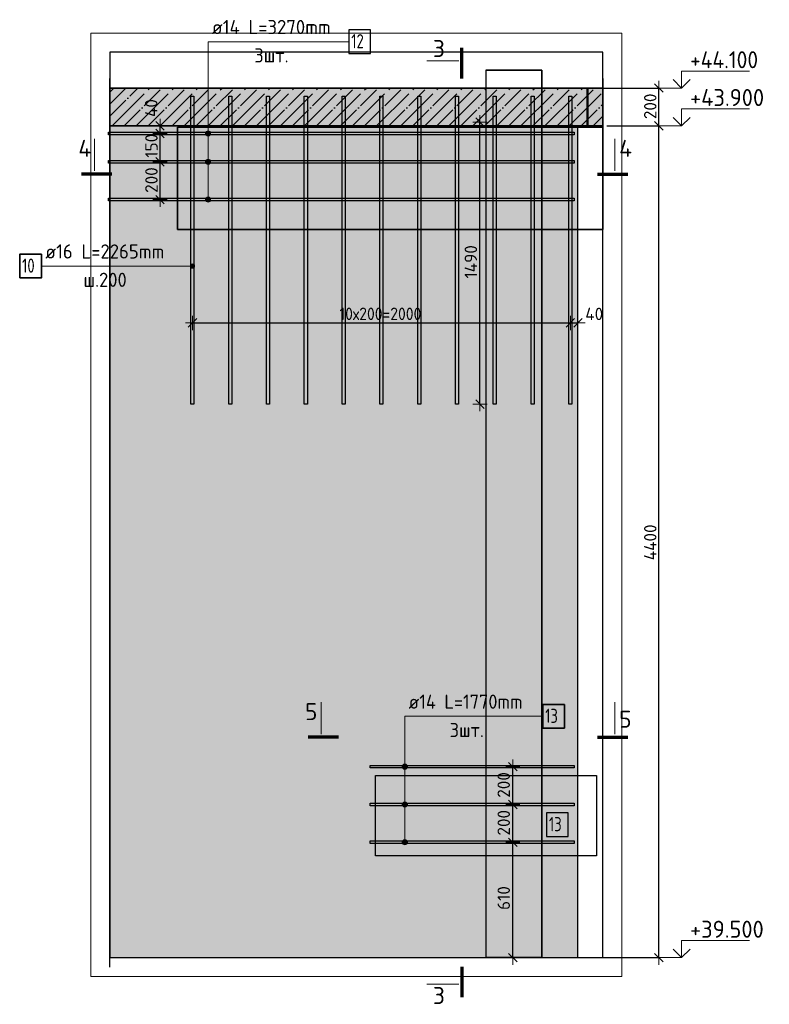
# Model space of a CAD drawing. Header units: millimetres. Extents: x 5077 to 50019, y 6526 to 90933.
# Tile 48 of 60: x 32578 to 36545, y 36386 to 41595. Entities that reach past the tile are written whole.
import ezdxf

# ---------------------------------------------------------------- set-up
doc = ezdxf.new("R2010")
doc.units = ezdxf.units.MM
doc.header["$PDMODE"] = 65
for name, pattern in [('______11', [150, 120, -15, 0, -15]), ('______5', [330, 240, -30, 30, -30]), ('________', [0])]:
    doc.linetypes.add(name, pattern=pattern)
for name, color, linetype, lineweight in [('Standard', 7, 'Continuous', 25), ('Арм.стержн.горизонт. 2', 202, 'Continuous', 35), ('Высотная отметки_ общее', 7, 'Continuous', 13), ('Размерная линия_ общее', 7, 'Continuous', 13)]:
    doc.layers.add(name, color=color, linetype=linetype, lineweight=lineweight)
doc.layers.add('Арм.стержн. вертикальными 2', color=7, linetype='Continuous', lineweight=35, true_color=0x006e00)
doc.styles.add('ISOCPEUR', font='ISOCPEUR')
doc.dimstyles.new('DIMSTYLE_14', dxfattribs={"dimtxt": 66, "dimasz": 75, "dimexe": 0, "dimexo": 0.001, "dimgap": 33, "dimtad": 2, "dimdec": 0, "dimrnd": 5, "dimzin": 12, "dimdsep": 46, "dimtxsty": 'ISOCPEUR', "dimblk1": 'ALL_ML_STRICH', "dimblk2": 'ALL_ML_STRICH', "dimsah": 1, "dimcen": 0, "dimse1": 1, "dimse2": 1, "dimclrd": 7, "dimclre": 256, "dimclrt": 7, "dimadec": 0, "dimazin": 0, "dimtfac": 1, "dimtdec": 0, "dimtix": 1, "dimtmove": 2, "dimatfit": 3, "dimfxl": 0, "dimtzin": 0, "dimlwd": 0, "dimlwe": -3, "dimarcsym": 0})
doc.dimstyles.new('DIMSTYLE_16', dxfattribs={"dimtxt": 66, "dimasz": 75, "dimexe": 0, "dimexo": 0.001, "dimgap": 33, "dimtad": 2, "dimdec": 0, "dimrnd": 5, "dimzin": 12, "dimdsep": 46, "dimtxsty": 'ISOCPEUR', "dimblk1": 'ALL_ML_STRICH', "dimblk2": 'ALL_ML_STRICH', "dimsah": 1, "dimcen": 0, "dimse1": 1, "dimse2": 1, "dimclrd": 7, "dimclre": 256, "dimclrt": 7, "dimadec": 0, "dimazin": 0, "dimtfac": 1, "dimtdec": 0, "dimtix": 1, "dimtmove": 2, "dimatfit": 3, "dimfxl": 0, "dimtvp": 1.2, "dimtzin": 0, "dimlwd": 0, "dimlwe": -3, "dimarcsym": 0})
doc.dimstyles.new('DIMSTYLE_17', dxfattribs={"dimtxt": 66, "dimasz": 75, "dimexe": 0, "dimexo": 0.001, "dimgap": 33, "dimtad": 2, "dimdec": 0, "dimrnd": 5, "dimzin": 12, "dimdsep": 46, "dimtxsty": 'ISOCPEUR', "dimblk1": 'ALL_ML_STRICH', "dimblk2": 'ALL_ML_STRICH', "dimsah": 1, "dimcen": 0, "dimse1": 1, "dimse2": 1, "dimclrd": 7, "dimclre": 256, "dimclrt": 7, "dimadec": 0, "dimazin": 0, "dimtfac": 1, "dimtdec": 0, "dimtix": 1, "dimtmove": 2, "dimatfit": 3, "dimfxl": 0, "dimtvp": 1.2, "dimtzin": 0, "dimlwd": 0, "dimlwe": -3, "dimarcsym": 0})
doc.dimstyles.new('DIMSTYLE_6', dxfattribs={"dimtxt": 66, "dimasz": 75, "dimexe": 0, "dimexo": 0, "dimgap": 33, "dimtad": 2, "dimdec": 0, "dimrnd": 5, "dimzin": 12, "dimdsep": 46, "dimtxsty": 'ISOCPEUR', "dimblk1": 'ALL_ML_STRICH', "dimblk2": 'ALL_ML_STRICH', "dimsah": 1, "dimcen": 0, "dimclrd": 7, "dimclre": 256, "dimclrt": 7, "dimadec": 0, "dimazin": 0, "dimtfac": 1, "dimtdec": 0, "dimtix": 1, "dimtmove": 2, "dimatfit": 3, "dimfxl": 0, "dimtzin": 0, "dimlwd": 0, "dimlwe": -3, "dimarcsym": 0})
doc.dimstyles.new('DIMSTYLE_9', dxfattribs={"dimtxt": 66, "dimasz": 75, "dimexe": 0, "dimexo": 0, "dimgap": 33, "dimtad": 2, "dimdec": 0, "dimrnd": 5, "dimzin": 12, "dimdsep": 46, "dimtxsty": 'ISOCPEUR', "dimblk1": 'ALL_ML_STRICH', "dimblk2": 'ALL_ML_STRICH', "dimsah": 1, "dimcen": 0, "dimclrd": 7, "dimclre": 256, "dimclrt": 7, "dimadec": 0, "dimazin": 0, "dimtfac": 1, "dimtdec": 0, "dimtix": 1, "dimtmove": 2, "dimatfit": 3, "dimfxl": 0, "dimtzin": 0, "dimlwd": 0, "dimlwe": -3, "dimarcsym": 0})

# ---------------------------------------------------------------- blocks, each defined once
blk = doc.blocks.new('ALL_ML_STRICH')
at = {"color": 0, "linetype": 'ByBlock', "lineweight": -2}
for p, q in [((-1, 0), (0.5, 0)), ((-0.3, -0.3), (0.3, 0.3)), ((0, -0.5), (0, 0.5))]:
    blk.add_line(p, q, dxfattribs=at)
blk = doc.blocks.new('*D16')
at = {"layer": 'DEFPOINTS', "color": 7, "linetype": 'Continuous', "lineweight": 13, "transparency": 33554687}
for p in [(35001, 41053.3), (35013.4, 39561.3), (35084, 39561.3)]:
    blk.add_point(p, dxfattribs=at)
at = {"layer": 'Размерная линия_ общее', "color": 253, "linetype": 'Continuous', "lineweight": -2, "true_color": 0xa0a0a0, "transparency": 33554687}
for p, q in [((35013.4, 41053.3), (35013.4, 41053.3)), ((35013.4, 39561.3), (35013.4, 39561.3))]:
    blk.add_line(p, q, dxfattribs=at)
at = {"layer": 'Размерная линия_ общее', "color": 7, "linetype": 'Continuous', "lineweight": -2, "transparency": 33554687}
blk.add_line((35013.4, 39561.3), (35013.4, 41053.3), dxfattribs=at)
at = {"layer": 'Размерная линия_ общее', "color": 7, "linetype": 'Continuous', "lineweight": 13, "transparency": 33554687, "xscale": 75, "yscale": 75, "zscale": 75}
for p, rotation in [((35013.4, 41053.3), 90), ((35013.4, 39561.3), 270)]:
    blk.add_blockref('ALL_ML_STRICH', p, dxfattribs=dict(at, rotation=rotation))
at = {"layer": 'Размерная линия_ общее', "color": 7, "linetype": 'Continuous', "lineweight": 13, "transparency": 33554687, "insert": (34965.4, 40313.9), "char_height": 66, "width": 264, "attachment_point": 5, "rotation": 90, "style": 'ISOCPEUR'}
blk.add_mtext('\\A1;{1490}', dxfattribs=at)
blk = doc.blocks.new('*D113')
at = {"layer": 'DEFPOINTS', "color": 7, "linetype": 'Continuous', "lineweight": 13, "transparency": 33554687}
for p in [(35222.5, 37243.3), (35125.2, 36633.3), (35187.4, 36633.3)]:
    blk.add_point(p, dxfattribs=at)
at = {"layer": 'Размерная линия_ общее', "color": 7, "linetype": 'Continuous', "lineweight": -2, "transparency": 33554687}
blk.add_line((35187.4, 36633.3), (35187.4, 37243.3), dxfattribs=at)
at = {"layer": 'Размерная линия_ общее', "color": 7, "linetype": 'Continuous', "lineweight": 13, "transparency": 33554687, "xscale": 75, "yscale": 75, "zscale": 75}
for p, rotation in [((35187.4, 37243.3), 90), ((35187.4, 36633.3), 270)]:
    blk.add_blockref('ALL_ML_STRICH', p, dxfattribs=dict(at, rotation=rotation))
at = {"layer": 'Размерная линия_ общее', "color": 7, "linetype": 'Continuous', "lineweight": 13, "transparency": 33554687, "insert": (35139.4, 36948.2), "char_height": 66, "width": 198, "attachment_point": 5, "rotation": 90, "style": 'ISOCPEUR'}
blk.add_mtext('\\A1;{610}', dxfattribs=at)
blk = doc.blocks.new('*D114')
at = {"layer": 'DEFPOINTS', "color": 7, "linetype": 'Continuous', "lineweight": 13, "transparency": 33554687}
for p in [(35199.6, 37443.3), (35187.4, 37243.3), (35222.5, 37243.3)]:
    blk.add_point(p, dxfattribs=at)
at = {"layer": 'Размерная линия_ общее', "color": 7, "linetype": 'Continuous', "lineweight": -2, "transparency": 33554687}
blk.add_line((35187.4, 37243.3), (35187.4, 37443.3), dxfattribs=at)
at = {"layer": 'Размерная линия_ общее', "color": 7, "linetype": 'Continuous', "lineweight": 13, "transparency": 33554687, "xscale": 75, "yscale": 75, "zscale": 75}
for p, rotation in [((35187.4, 37443.3), 90), ((35187.4, 37243.3), 270)]:
    blk.add_blockref('ALL_ML_STRICH', p, dxfattribs=dict(at, rotation=rotation))
at = {"layer": 'Размерная линия_ общее', "color": 7, "linetype": 'Continuous', "lineweight": 13, "transparency": 33554687, "insert": (35139.4, 37346.6), "char_height": 66, "width": 198, "attachment_point": 5, "rotation": 90, "style": 'ISOCPEUR'}
blk.add_mtext('\\A1;{200}', dxfattribs=at)
blk = doc.blocks.new('*D115')
at = {"layer": 'DEFPOINTS', "color": 7, "linetype": 'Continuous', "lineweight": 13, "transparency": 33554687}
for p in [(35242.2, 37643.3), (35187.4, 37443.3), (35199.6, 37443.3)]:
    blk.add_point(p, dxfattribs=at)
at = {"layer": 'Размерная линия_ общее', "color": 7, "linetype": 'Continuous', "lineweight": -2, "transparency": 33554687}
blk.add_line((35187.4, 37443.3), (35187.4, 37643.3), dxfattribs=at)
at = {"layer": 'Размерная линия_ общее', "color": 7, "linetype": 'Continuous', "lineweight": 13, "transparency": 33554687, "xscale": 75, "yscale": 75, "zscale": 75}
for p, rotation in [((35187.4, 37643.3), 90), ((35187.4, 37443.3), 270)]:
    blk.add_blockref('ALL_ML_STRICH', p, dxfattribs=dict(at, rotation=rotation))
at = {"layer": 'Размерная линия_ общее', "color": 7, "linetype": 'Continuous', "lineweight": 13, "transparency": 33554687, "insert": (35139.4, 37546.6), "char_height": 66, "width": 198, "attachment_point": 5, "rotation": 90, "style": 'ISOCPEUR'}
blk.add_mtext('\\A1;{200}', dxfattribs=at)
blk = doc.blocks.new('*D159')
at = {"layer": 'DEFPOINTS', "color": 7, "linetype": 'Continuous', "lineweight": 13, "transparency": 33554687}
for p in [(33492, 39990.9), (33492, 39962.9), (35492, 40000.3)]:
    blk.add_point(p, dxfattribs=at)
at = {"layer": 'Размерная линия_ общее', "color": 7, "linetype": 'Continuous', "lineweight": -2, "transparency": 33554687}
blk.add_line((33492, 39990.9), (35492, 39990.9), dxfattribs=at)
at = {"layer": 'Размерная линия_ общее', "color": 7, "linetype": 'Continuous', "lineweight": 13, "transparency": 33554687, "xscale": 75, "yscale": 75, "zscale": 75, "rotation": 180}
blk.add_blockref('ALL_ML_STRICH', (33492, 39990.9), dxfattribs=at)
at = {"layer": 'Размерная линия_ общее', "color": 7, "linetype": 'Continuous', "lineweight": 13, "transparency": 33554687, "xscale": 75, "yscale": 75, "zscale": 75}
blk.add_blockref('ALL_ML_STRICH', (35492, 39990.9), dxfattribs=at)
at = {"layer": 'Размерная линия_ общее', "color": 7, "linetype": 'Continuous', "lineweight": 13, "transparency": 33554687, "insert": (34270, 40071.9), "char_height": 66, "width": 3.3, "attachment_point": 1, "line_spacing_factor": 0.60241, "style": 'ISOCPEUR'}
blk.add_mtext('\\W0.91;10х200=2000', dxfattribs=at)
blk = doc.blocks.new('*D160')
at = {"layer": 'DEFPOINTS', "color": 7, "linetype": 'Continuous', "lineweight": 13, "transparency": 33554687}
for p in [(35492, 40000.3), (35492, 39990.9), (35532, 39991.7)]:
    blk.add_point(p, dxfattribs=at)
at = {"layer": 'Размерная линия_ общее', "color": 7, "linetype": 'Continuous', "lineweight": -2, "transparency": 33554687}
blk.add_line((35492, 39990.9), (35532, 39990.9), dxfattribs=at)
at = {"layer": 'Размерная линия_ общее', "color": 7, "linetype": 'Continuous', "lineweight": 13, "transparency": 33554687, "xscale": 75, "yscale": 75, "zscale": 75, "rotation": 180}
blk.add_blockref('ALL_ML_STRICH', (35492, 39990.9), dxfattribs=at)
at = {"layer": 'Размерная линия_ общее', "color": 7, "linetype": 'Continuous', "lineweight": 13, "transparency": 33554687, "xscale": 75, "yscale": 75, "zscale": 75}
blk.add_blockref('ALL_ML_STRICH', (35532, 39990.9), dxfattribs=at)
at = {"layer": 'Размерная линия_ общее', "color": 7, "linetype": 'Continuous', "lineweight": 13, "transparency": 33554687, "insert": (35618.1, 40038.5), "char_height": 66, "width": 132, "attachment_point": 5, "style": 'ISOCPEUR'}
blk.add_mtext('\\A1;{40}', dxfattribs=at)
blk = doc.blocks.new('*D274')
at = {"layer": 'DEFPOINTS', "color": 7, "linetype": 'Continuous', "lineweight": 13, "transparency": 33554687}
for p in [(35664.1, 41033.3), (35582, 36633.3), (35960.3, 36633.3)]:
    blk.add_point(p, dxfattribs=at)
at = {"layer": 'Размерная линия_ общее', "color": 253, "linetype": 'Continuous', "lineweight": -2, "true_color": 0xa0a0a0, "transparency": 33554687}
for p, q in [((35684.1, 41033.3), (35960.3, 41033.3)), ((35602, 36633.3), (35960.3, 36633.3))]:
    blk.add_line(p, q, dxfattribs=at)
at = {"layer": 'Размерная линия_ общее', "color": 7, "linetype": 'Continuous', "lineweight": -2, "transparency": 33554687}
blk.add_line((35960.3, 36633.3), (35960.3, 41033.3), dxfattribs=at)
at = {"layer": 'Размерная линия_ общее', "color": 7, "linetype": 'Continuous', "lineweight": 13, "transparency": 33554687, "xscale": 75, "yscale": 75, "zscale": 75}
for p, rotation in [((35960.3, 41033.3), 90), ((35960.3, 36633.3), 270)]:
    blk.add_blockref('ALL_ML_STRICH', p, dxfattribs=dict(at, rotation=rotation))
at = {"layer": 'Размерная линия_ общее', "color": 7, "linetype": 'Continuous', "lineweight": 13, "transparency": 33554687, "insert": (35914.8, 38830), "char_height": 66, "width": 264, "attachment_point": 5, "rotation": 90, "style": 'ISOCPEUR'}
blk.add_mtext('\\A1;{4400}', dxfattribs=at)
blk = doc.blocks.new('*D275')
at = {"layer": 'DEFPOINTS', "color": 7, "linetype": 'Continuous', "lineweight": 13, "transparency": 33554687}
for p in [(35582, 41233.3), (35664.1, 41033.3), (35960.3, 41033.3)]:
    blk.add_point(p, dxfattribs=at)
at = {"layer": 'Размерная линия_ общее', "color": 253, "linetype": 'Continuous', "lineweight": -2, "true_color": 0xa0a0a0, "transparency": 33554687}
for p, q in [((35602, 41233.3), (35960.3, 41233.3)), ((35684.1, 41033.3), (35960.3, 41033.3))]:
    blk.add_line(p, q, dxfattribs=at)
at = {"layer": 'Размерная линия_ общее', "color": 7, "linetype": 'Continuous', "lineweight": -2, "transparency": 33554687}
blk.add_line((35960.3, 41033.3), (35960.3, 41233.3), dxfattribs=at)
at = {"layer": 'Размерная линия_ общее', "color": 7, "linetype": 'Continuous', "lineweight": 13, "transparency": 33554687, "xscale": 75, "yscale": 75, "zscale": 75}
for p, rotation in [((35960.3, 41233.3), 90), ((35960.3, 41033.3), 270)]:
    blk.add_blockref('ALL_ML_STRICH', p, dxfattribs=dict(at, rotation=rotation))
at = {"layer": 'Размерная линия_ общее', "color": 7, "linetype": 'Continuous', "lineweight": 13, "transparency": 33554687, "insert": (35914.8, 41136.6), "char_height": 66, "width": 198, "attachment_point": 5, "rotation": 90, "style": 'ISOCPEUR'}
blk.add_mtext('\\A1;{200}', dxfattribs=at)
blk = doc.blocks.new('*D276')
at = {"layer": 'DEFPOINTS', "color": 7, "linetype": 'Continuous', "lineweight": 13, "transparency": 33554687}
for p in [(33365, 40843.3), (33320.5, 40643.3), (33357.1, 40643.3)]:
    blk.add_point(p, dxfattribs=at)
at = {"layer": 'Размерная линия_ общее', "color": 7, "linetype": 'Continuous', "lineweight": -2, "transparency": 33554687}
blk.add_line((33320.5, 40643.3), (33320.5, 40843.3), dxfattribs=at)
at = {"layer": 'Размерная линия_ общее', "color": 7, "linetype": 'Continuous', "lineweight": 13, "transparency": 33554687, "xscale": 75, "yscale": 75, "zscale": 75}
for p, rotation in [((33320.5, 40843.3), 90), ((33320.5, 40643.3), 270)]:
    blk.add_blockref('ALL_ML_STRICH', p, dxfattribs=dict(at, rotation=rotation))
at = {"layer": 'Размерная линия_ общее', "color": 7, "linetype": 'Continuous', "lineweight": 13, "transparency": 33554687, "insert": (33275, 40746.6), "char_height": 66, "width": 198, "attachment_point": 5, "rotation": 90, "style": 'ISOCPEUR'}
blk.add_mtext('\\A1;{200}', dxfattribs=at)
blk = doc.blocks.new('*D277')
at = {"layer": 'DEFPOINTS', "color": 7, "linetype": 'Continuous', "lineweight": 13, "transparency": 33554687}
for p in [(33369.8, 40993.3), (33320.5, 40843.3), (33365, 40843.3)]:
    blk.add_point(p, dxfattribs=at)
at = {"layer": 'Размерная линия_ общее', "color": 7, "linetype": 'Continuous', "lineweight": -2, "transparency": 33554687}
blk.add_line((33320.5, 40843.3), (33320.5, 40993.3), dxfattribs=at)
at = {"layer": 'Размерная линия_ общее', "color": 7, "linetype": 'Continuous', "lineweight": 13, "transparency": 33554687, "xscale": 75, "yscale": 75, "zscale": 75}
for p, rotation in [((33320.5, 40993.3), 90), ((33320.5, 40843.3), 270)]:
    blk.add_blockref('ALL_ML_STRICH', p, dxfattribs=dict(at, rotation=rotation))
at = {"layer": 'Размерная линия_ общее', "color": 7, "linetype": 'Continuous', "lineweight": 13, "transparency": 33554687, "insert": (33275, 40928.2), "char_height": 66, "width": 198, "attachment_point": 5, "rotation": 90, "style": 'ISOCPEUR'}
blk.add_mtext('\\A1;{150}', dxfattribs=at)
blk = doc.blocks.new('*D278')
at = {"layer": 'DEFPOINTS', "color": 7, "linetype": 'Continuous', "lineweight": 13, "transparency": 33554687}
for p in [(33347.7, 41033.3), (33320.5, 40993.3), (33369.8, 40993.3)]:
    blk.add_point(p, dxfattribs=at)
at = {"layer": 'Размерная линия_ общее', "color": 7, "linetype": 'Continuous', "lineweight": -2, "transparency": 33554687}
blk.add_line((33320.5, 40993.3), (33320.5, 41033.3), dxfattribs=at)
at = {"layer": 'Размерная линия_ общее', "color": 7, "linetype": 'Continuous', "lineweight": 13, "transparency": 33554687, "xscale": 75, "yscale": 75, "zscale": 75}
for p, rotation in [((33320.5, 41033.3), 90), ((33320.5, 40993.3), 270)]:
    blk.add_blockref('ALL_ML_STRICH', p, dxfattribs=dict(at, rotation=rotation))
at = {"layer": 'Размерная линия_ общее', "color": 7, "linetype": 'Continuous', "lineweight": 13, "transparency": 33554687, "insert": (33273.8, 41127.5), "char_height": 66, "width": 132, "attachment_point": 5, "rotation": 90, "style": 'ISOCPEUR'}
blk.add_mtext('\\A1;{40}', dxfattribs=at)
blk = doc.blocks.new('COMPLEX_ELEVATIONDIM_2')
at = {"layer": 'Высотная отметки_ общее', "color": 7, "linetype": 'Continuous', "lineweight": 13, "transparency": 33554687}
for p, q in [((36080.3, 41233.3), (36080.3, 41323.3)), ((36080.3, 41323.3), (36440.3, 41323.3)), ((36080.3, 41233.3), (36035.3, 41278.3)), ((36080.3, 41233.3), (36125.3, 41278.3)), ((36080.3, 41233.3), (35974.2, 41233.3)), ((36080.3, 41233.3), (36080.3, 41233.3)), ((36080.3, 41233.3), (36080.3, 41233.3)), ((36080.3, 41233.3), (36080.3, 41233.3)), ((36080.3, 41233.3), (36080.3, 41233.3)), ((36080.3, 41033.3), (36080.3, 41123.3)), ((36080.3, 41123.3), (36440.3, 41123.3)), ((36080.3, 41033.3), (36035.3, 41078.3)), ((36080.3, 41033.3), (36125.3, 41078.3)), ((36080.3, 41033.3), (35974.2, 41033.3)), ((36080.3, 41033.3), (36080.3, 41033.3)), ((36080.3, 41033.3), (36080.3, 41033.3)), ((36080.3, 41033.3), (36080.3, 41033.3)), ((36080.3, 41033.3), (36080.3, 41033.3)), ((36080.3, 36633.3), (36080.3, 36723.3)), ((36080.3, 36723.3), (36440.3, 36723.3)), ((36080.3, 36633.3), (36035.3, 36678.3)), ((36080.3, 36633.3), (36125.3, 36678.3)), ((36080.3, 36633.3), (36080.3, 36633.3)), ((36080.3, 36633.3), (36080.3, 36633.3)), ((36080.3, 36633.3), (36080.3, 36633.3)), ((36080.3, 36633.3), (36080.3, 36633.3))]:
    blk.add_line(p, q, dxfattribs=at)
blk.add_lwpolyline([(36080.3, 36633.3), (36020.3, 36633.3), (36020.3, 36633.3), (35974.2, 36633.3)], dxfattribs=at)
at = {"layer": 'Высотная отметки_ общее', "color": 7, "linetype": 'Continuous', "lineweight": 13, "transparency": 33554687, "char_height": 90, "attachment_point": 7, "style": 'ISOCPEUR'}
for s, insert, width in [('\\W0.92;+44.100', (36125.3, 41338.3), 446.051), ('\\W0.96;+43.900', (36125.3, 41138.3), 456.775), ('\\W0.96;+39.500', (36125.3, 36738.3), 447.716)]:
    blk.add_mtext(s, dxfattribs=dict(at, insert=insert, width=width))

msp = doc.modelspace()

# ---------------------------------------------------------------- hatches: boundary and pattern name
at = {"layer": 'Standard', "linetype": 'Continuous', "lineweight": -3, "transparency": 33554687}
msp.add_hatch(color=9, dxfattribs=at).paths.add_polyline_path([(33054.5, 41233.3), (33054.5, 41033.3), (35664.1, 41033.3), (35664.1, 41233.3)])
at = {"layer": 'Standard', "linetype": 'Continuous', "lineweight": 13, "transparency": 33554687}
msp.add_hatch(color=7, dxfattribs=at).paths.add_polyline_path([(35532, 41033.3), (33054.5, 41033.3), (33054.5, 36633.3), (35532, 36633.3)])
at = {"layer": 'Арм.стержн. вертикальными 2', "linetype": 'Continuous', "lineweight": 13, "transparency": 33554687}
for points in [[(33482.3, 40285.8), (33482.3, 40297), (33480.7, 40291.4)], [(33482.3, 40297), (33486.3, 40281.7), (33486.3, 40301.1)], [(33482.3, 40297), (33482.3, 40285.8), (33486.3, 40281.7)], [(33486.3, 40301.1), (33492, 40280.1), (33492, 40302.6)], [(33486.3, 40301.1), (33486.3, 40281.7), (33492, 40280.1)], [(33492, 40302.6), (33492, 40280.1), (33497.6, 40281.7)], [(33492, 40302.6), (33497.6, 40281.7), (33497.6, 40301.1)], [(33497.6, 40301.1), (33497.6, 40281.7), (33501.6, 40285.8)], [(33497.6, 40301.1), (33501.6, 40285.8), (33501.6, 40297)], [(33501.6, 40297), (33501.6, 40285.8), (33503.2, 40291.4)]]:
    msp.add_hatch(color=7, dxfattribs=at).paths.add_polyline_path(points)
at = {"layer": 'Арм.стержн.горизонт. 2', "linetype": 'Continuous', "lineweight": 13, "transparency": 33554687}
for points in [[(33586.2, 41000.1), (33563, 41000.1), (33561.1, 40993.3)], [(33586.2, 41000.1), (33561.1, 40993.3), (33588.1, 40993.3)], [(33581.4, 41005), (33567.9, 41005), (33563, 41000.1)], [(33581.4, 41005), (33563, 41000.1), (33586.2, 41000.1)], [(33567.9, 41005), (33581.4, 41005), (33574.6, 41006.8)], [(33588.1, 40993.3), (33561.1, 40993.3), (33563, 40986.6)], [(33588.1, 40993.3), (33563, 40986.6), (33586.2, 40986.6)], [(33586.2, 40986.6), (33563, 40986.6), (33567.9, 40981.7)], [(33586.2, 40986.6), (33567.9, 40981.7), (33581.4, 40981.7)], [(33581.4, 40981.7), (33567.9, 40981.7), (33574.6, 40979.8)], [(33586.2, 40850.1), (33563, 40850.1), (33561.1, 40843.3)], [(33586.2, 40850.1), (33561.1, 40843.3), (33588.1, 40843.3)], [(33588.1, 40843.3), (33561.1, 40843.3), (33563, 40836.6)], [(33581.4, 40855), (33567.9, 40855), (33563, 40850.1)], [(33581.4, 40855), (33563, 40850.1), (33586.2, 40850.1)], [(33588.1, 40843.3), (33563, 40836.6), (33586.2, 40836.6)], [(33567.9, 40855), (33581.4, 40855), (33574.6, 40856.8)], [(33586.2, 40836.6), (33563, 40836.6), (33567.9, 40831.7)], [(33586.2, 40836.6), (33567.9, 40831.7), (33581.4, 40831.7)], [(33581.4, 40831.7), (33567.9, 40831.7), (33574.6, 40829.8)], [(33586.2, 40650.1), (33563, 40650.1), (33561.1, 40643.3)], [(33586.2, 40650.1), (33561.1, 40643.3), (33588.1, 40643.3)], [(33588.1, 40643.3), (33561.1, 40643.3), (33563, 40636.6)], [(33581.4, 40655), (33567.9, 40655), (33563, 40650.1)], [(33581.4, 40655), (33563, 40650.1), (33586.2, 40650.1)], [(33588.1, 40643.3), (33563, 40636.6), (33586.2, 40636.6)], [(33586.2, 40636.6), (33563, 40636.6), (33567.9, 40631.7)], [(33567.9, 40655), (33581.4, 40655), (33574.6, 40656.8)], [(33586.2, 40636.6), (33567.9, 40631.7), (33581.4, 40631.7)], [(33581.4, 40631.7), (33567.9, 40631.7), (33574.6, 40629.8)], [(34627.4, 37650.1), (34604.2, 37650.1), (34602.3, 37643.3)], [(34627.4, 37650.1), (34602.3, 37643.3), (34629.3, 37643.3)], [(34629.3, 37643.3), (34602.3, 37643.3), (34604.2, 37636.6)], [(34622.6, 37655), (34609.1, 37655), (34604.2, 37650.1)], [(34622.6, 37655), (34604.2, 37650.1), (34627.4, 37650.1)], [(34629.3, 37643.3), (34604.2, 37636.6), (34627.4, 37636.6)], [(34627.4, 37636.6), (34604.2, 37636.6), (34609.1, 37631.7)], [(34609.1, 37655), (34622.6, 37655), (34615.8, 37656.8)], [(34627.4, 37636.6), (34609.1, 37631.7), (34622.6, 37631.7)], [(34622.6, 37631.7), (34609.1, 37631.7), (34615.8, 37629.8)], [(34622.6, 37455), (34609.1, 37455), (34604.2, 37450.1)], [(34622.6, 37455), (34604.2, 37450.1), (34627.4, 37450.1)], [(34609.1, 37455), (34622.6, 37455), (34615.8, 37456.8)], [(34627.4, 37450.1), (34604.2, 37450.1), (34602.3, 37443.3)], [(34627.4, 37450.1), (34602.3, 37443.3), (34629.3, 37443.3)], [(34629.3, 37443.3), (34602.3, 37443.3), (34604.2, 37436.6)], [(34629.3, 37443.3), (34604.2, 37436.6), (34627.4, 37436.6)], [(34627.4, 37436.6), (34604.2, 37436.6), (34609.1, 37431.7)], [(34627.4, 37436.6), (34609.1, 37431.7), (34622.6, 37431.7)], [(34622.6, 37431.7), (34609.1, 37431.7), (34615.8, 37429.8)], [(34627.4, 37250.1), (34604.2, 37250.1), (34602.3, 37243.3)], [(34627.4, 37250.1), (34602.3, 37243.3), (34629.3, 37243.3)], [(34622.6, 37255), (34609.1, 37255), (34604.2, 37250.1)], [(34622.6, 37255), (34604.2, 37250.1), (34627.4, 37250.1)], [(34609.1, 37255), (34622.6, 37255), (34615.8, 37256.8)], [(34629.3, 37243.3), (34602.3, 37243.3), (34604.2, 37236.6)], [(34629.3, 37243.3), (34604.2, 37236.6), (34627.4, 37236.6)], [(34627.4, 37236.6), (34604.2, 37236.6), (34609.1, 37231.7)], [(34627.4, 37236.6), (34609.1, 37231.7), (34622.6, 37231.7)], [(34622.6, 37231.7), (34609.1, 37231.7), (34615.8, 37229.8)]]:
    msp.add_hatch(color=7, dxfattribs=at).paths.add_polyline_path(points)

# ---------------------------------------------------------------- linework, layer by layer
at = {"color": 52, "linetype": 'Continuous', "lineweight": -3, "transparency": 33554687}
for p, q in [((33413.7, 41026.9), (33413.7, 40485.3)), ((33413.7, 40485.3), (33413.7, 41026.9)), ((33413.7, 41026.9), (35664.1, 41026.9)), ((35664.1, 41026.9), (33413.7, 41026.9)), ((35664.1, 40485.3), (35664.1, 41026.9)), ((35664.1, 41026.9), (35664.1, 40485.3)), ((35664.1, 40485.3), (33413.7, 40485.3)), ((33413.7, 40485.3), (35664.1, 40485.3)), ((34460.2, 37170.8), (34460.2, 37595.9)), ((34460.2, 37595.9), (35630.2, 37595.9)), ((34460.2, 37170.8), (34460.2, 37595.9)), ((34460.2, 37595.9), (35630.2, 37595.9)), ((35630.2, 37595.9), (35630.2, 37170.8)), ((35630.2, 37595.9), (35630.2, 37170.8)), ((35630.2, 37170.8), (34460.2, 37170.8)), ((35630.2, 37170.8), (34460.2, 37170.8))]:
    msp.add_line(p, q, dxfattribs=at)
at = {"layer": 'Standard', "color": 52, "linetype": 'Continuous', "lineweight": -3, "transparency": 33554687}
for p, q in [((33054.5, 41423.3), (33054.5, 36633.3)), ((35664.1, 41423.3), (33054.5, 41423.3)), ((33054.5, 41423.3), (33054.5, 36633.3)), ((35664.1, 41423.3), (33054.5, 41423.3)), ((35664.1, 36633.3), (35664.1, 41423.3)), ((35664.1, 36633.3), (35664.1, 41423.3)), ((35043.9, 41328), (35043.9, 36633.3)), ((35043.9, 41328), (35043.9, 36633.3)), ((35341.5, 41328), (35043.9, 41328)), ((35043.9, 41328), (35341.5, 41328)), ((35341.5, 41328), (35341.5, 36633.3)), ((35341.5, 36633.3), (35341.5, 41328)), ((33054.5, 36633.3), (35664.1, 36633.3)), ((33054.5, 36633.3), (35664.1, 36633.3)), ((35341.5, 36633.3), (35043.9, 36633.3)), ((35043.9, 36633.3), (35341.5, 36633.3))]:
    msp.add_line(p, q, dxfattribs=at)
at = {"layer": 'Standard', "color": 7, "linetype": 'Continuous', "lineweight": 70, "transparency": 33554687}
for p, q in [((34918.4, 41284.6), (34918.4, 41445.4)), ((33065.6, 40778.6), (32904.8, 40778.6)), ((35635.6, 40778.6), (35796.4, 40778.6)), ((34265.6, 37798.6), (34104.8, 37798.6)), ((35635.6, 37798.6), (35796.4, 37798.6)), ((34918.4, 36584.6), (34918.4, 36423.8))]:
    msp.add_line(p, q, dxfattribs=at)
at = {"layer": 'Standard', "color": 7, "linetype": 'Continuous', "lineweight": 13, "transparency": 33554687}
for p, q in [((34902.5, 41376.9), (34732.9, 41376.9)), ((32973.3, 40794.6), (32973.3, 40964.2)), ((35727.9, 40794.6), (35727.9, 40964.2)), ((34173.3, 37814.6), (34173.3, 37984.2)), ((35727.9, 37814.6), (35727.9, 37984.2)), ((34902.5, 36492.3), (34732.9, 36492.3))]:
    msp.add_line(p, q, dxfattribs=at)
at = {"layer": 'Standard', "color": 7, "linetype": 'Continuous', "lineweight": 25, "transparency": 33554687}
for p, q in [((33054.5, 40983.3), (33054.5, 41283.3)), ((35664.1, 41283.3), (35664.1, 40983.3)), ((33054.5, 36583.3), (33054.5, 41083.3)), ((35532, 36633.3), (35532, 41033.3)), ((33054.5, 36633.3), (35532, 36633.3))]:
    msp.add_line(p, q, dxfattribs=at)
at = {"layer": 'Standard', "color": 253, "linetype": '______11', "lineweight": -3, "true_color": 0xababab, "transparency": 33554687}
for p, q in [((33054.5, 41212.1), (33075.8, 41233.3)), ((33054.5, 41084.8), (33203, 41233.3)), ((33130.3, 41033.3), (33330.3, 41233.3)), ((33257.6, 41033.3), (33457.6, 41233.3)), ((33384.9, 41033.3), (33584.9, 41233.3)), ((33512.1, 41033.3), (33712.1, 41233.3)), ((33639.4, 41033.3), (33839.4, 41233.3)), ((33766.7, 41033.3), (33966.7, 41233.3)), ((33894, 41033.3), (34094, 41233.3)), ((34021.3, 41033.3), (34221.3, 41233.3)), ((34148.5, 41033.3), (34348.5, 41233.3)), ((34275.8, 41033.3), (34475.8, 41233.3)), ((34403.1, 41033.3), (34603.1, 41233.3)), ((34530.4, 41033.3), (34730.4, 41233.3)), ((34657.7, 41033.3), (34857.7, 41233.3)), ((34784.9, 41033.3), (34984.9, 41233.3)), ((34912.2, 41033.3), (35112.2, 41233.3)), ((35039.5, 41033.3), (35239.5, 41233.3)), ((35166.8, 41033.3), (35366.8, 41233.3)), ((35294.1, 41033.3), (35494.1, 41233.3)), ((35421.3, 41033.3), (35621.3, 41233.3)), ((35548.6, 41033.3), (35664.1, 41148.8))]:
    msp.add_line(p, q, dxfattribs=at)
at = {"layer": 'Standard', "color": 253, "linetype": '______5', "lineweight": -3, "true_color": 0xababab, "transparency": 33554687}
for p, q in [((33054.5, 41148.5), (33139.4, 41233.3)), ((33066.7, 41033.3), (33266.7, 41233.3)), ((33194, 41033.3), (33394, 41233.3)), ((33321.2, 41033.3), (33521.2, 41233.3)), ((33448.5, 41033.3), (33648.5, 41233.3)), ((33575.8, 41033.3), (33775.8, 41233.3)), ((33703.1, 41033.3), (33903.1, 41233.3)), ((33830.3, 41033.3), (34030.3, 41233.3)), ((33957.6, 41033.3), (34157.6, 41233.3)), ((34084.9, 41033.3), (34284.9, 41233.3)), ((34212.2, 41033.3), (34412.2, 41233.3)), ((34339.5, 41033.3), (34539.5, 41233.3)), ((34466.7, 41033.3), (34666.7, 41233.3)), ((34594, 41033.3), (34794, 41233.3)), ((34721.3, 41033.3), (34921.3, 41233.3)), ((34848.6, 41033.3), (35048.6, 41233.3)), ((34975.9, 41033.3), (35175.9, 41233.3)), ((35103.1, 41033.3), (35303.1, 41233.3)), ((35230.4, 41033.3), (35430.4, 41233.3)), ((35357.7, 41033.3), (35557.7, 41233.3)), ((35485, 41033.3), (35664.1, 41212.5)), ((35612.3, 41033.3), (35664.1, 41085.2))]:
    msp.add_line(p, q, dxfattribs=at)
at = {"layer": 'Standard', "color": 7, "linetype": 'Continuous', "lineweight": 35, "transparency": 33554687}
for p, q in [((35664.1, 41233.3), (33054.5, 41233.3)), ((33054.5, 41033.3), (35664.1, 41033.3))]:
    msp.add_line(p, q, dxfattribs=at)
at = {"layer": 'Standard', "color": 253, "linetype": '________', "lineweight": 50, "true_color": 0xababab, "transparency": 33554687}
msp.add_line((35582, 41233.3), (35582, 41033.3), dxfattribs=at)
at = {"layer": 'Standard', "color": 7, "linetype": 'Continuous', "lineweight": 13, "transparency": 33554687}
msp.add_lwpolyline([(32954.5, 36533.3), (35764.1, 36533.3), (35764.1, 41523.3), (32954.5, 41523.3), (32954.5, 36533.3)], dxfattribs=at)
at = {"layer": 'Арм.стержн. вертикальными 2', "color": 7, "linetype": 'Continuous', "lineweight": 13, "transparency": 33554687}
for p, q in [((32692.7, 40291.4), (33430.2, 40291.4)), ((33430.2, 40291.4), (33492, 40291.4)), ((33480.7, 40291.4), (33480.7, 40291.4)), ((33492, 40302.6), (33492, 40302.6)), ((33492, 40280.1), (33492, 40280.1)), ((33503.2, 40291.4), (33503.2, 40291.4))]:
    msp.add_line(p, q, dxfattribs=at)
at = {"layer": 'Арм.стержн. вертикальными 2', "color": 7, "linetype": 'Continuous', "lineweight": 25, "transparency": 33554687}
for points in [[(33500, 41191.3), (33500, 39561.3), (33484, 39561.3), (33484, 41191.3), (33500, 41191.3)], [(33700, 41191.3), (33700, 39561.3), (33684, 39561.3), (33684, 41191.3), (33700, 41191.3)], [(33900, 41191.3), (33900, 39561.3), (33884, 39561.3), (33884, 41191.3), (33900, 41191.3)], [(34100, 41191.3), (34100, 39561.3), (34084, 39561.3), (34084, 41191.3), (34100, 41191.3)], [(34300, 41191.3), (34300, 39561.3), (34284, 39561.3), (34284, 41191.3), (34300, 41191.3)], [(34500, 41191.3), (34500, 39561.3), (34484, 39561.3), (34484, 41191.3), (34500, 41191.3)], [(34700, 41191.3), (34700, 39561.3), (34684, 39561.3), (34684, 41191.3), (34700, 41191.3)], [(34900, 41191.3), (34900, 39561.3), (34884, 39561.3), (34884, 41191.3), (34900, 41191.3)], [(35100, 41191.3), (35100, 39561.3), (35084, 39561.3), (35084, 41191.3), (35100, 41191.3)], [(35300, 41191.3), (35300, 39561.3), (35284, 39561.3), (35284, 41191.3), (35300, 41191.3)], [(35500, 41191.3), (35500, 39561.3), (35484, 39561.3), (35484, 41191.3), (35500, 41191.3)]]:
    msp.add_lwpolyline(points, dxfattribs=at)
at = {"layer": 'Арм.стержн. вертикальными 2', "color": 7, "linetype": 'Continuous', "lineweight": 35, "transparency": 33554687}
msp.add_lwpolyline([(32577.7, 40228.9), (32692.7, 40228.9), (32692.7, 40353.9), (32577.7, 40353.9), (32577.7, 40228.9)], dxfattribs=at)
at = {"layer": 'Арм.стержн. вертикальными 2', "color": 7, "linetype": 'Continuous', "lineweight": 13, "transparency": 33554687}
msp.add_circle((33492, 40291.4), 11.3, dxfattribs=at)
at = {"layer": 'Арм.стержн.горизонт. 2', "color": 7, "linetype": 'Continuous', "lineweight": 13, "transparency": 33554687}
for p, q in [((33574.6, 41478.7), (34319.6, 41478.7)), ((33574.6, 41478.7), (33574.6, 40643.3)), ((33574.6, 41478.7), (33574.6, 40993.3)), ((33574.6, 41478.7), (33574.6, 40843.3)), ((33574.6, 41006.8), (33574.6, 41006.8)), ((33561.1, 40993.3), (33561.1, 40993.3)), ((33574.6, 40979.8), (33574.6, 40979.8)), ((33588.1, 40993.3), (33588.1, 40993.3)), ((33561.1, 40843.3), (33561.1, 40843.3)), ((33574.6, 40856.8), (33574.6, 40856.8)), ((33588.1, 40843.3), (33588.1, 40843.3)), ((33574.6, 40829.8), (33574.6, 40829.8)), ((33561.1, 40643.3), (33561.1, 40643.3)), ((33574.6, 40656.8), (33574.6, 40656.8)), ((33574.6, 40629.8), (33574.6, 40629.8)), ((33588.1, 40643.3), (33588.1, 40643.3)), ((34615.8, 37909.7), (34615.8, 37643.3)), ((34615.8, 37909.7), (34615.8, 37443.3)), ((34615.8, 37909.7), (35345.8, 37909.7)), ((34615.8, 37909.7), (34615.8, 37243.3)), ((34602.3, 37643.3), (34602.3, 37643.3)), ((34615.8, 37656.8), (34615.8, 37656.8)), ((34615.8, 37629.8), (34615.8, 37629.8)), ((34629.3, 37643.3), (34629.3, 37643.3)), ((34615.8, 37456.8), (34615.8, 37456.8)), ((34602.3, 37443.3), (34602.3, 37443.3)), ((34615.8, 37429.8), (34615.8, 37429.8)), ((34629.3, 37443.3), (34629.3, 37443.3)), ((34615.8, 37256.8), (34615.8, 37256.8)), ((34602.3, 37243.3), (34602.3, 37243.3)), ((34615.8, 37229.8), (34615.8, 37229.8)), ((34629.3, 37243.3), (34629.3, 37243.3))]:
    msp.add_line(p, q, dxfattribs=at)
at = {"layer": 'Арм.стержн.горизонт. 2', "color": 7, "linetype": 'Continuous', "lineweight": 25, "transparency": 33554687}
for points in [[(34319.6, 41416.2), (34434.6, 41416.2), (34434.6, 41541.2), (34319.6, 41541.2), (34319.6, 41416.2)], [(35511.9, 40986.3), (33047.5, 40986.3), (33047.5, 41000.3), (35511.9, 41000.3), (35511.9, 40986.3)], [(35511.9, 40836.3), (33047.5, 40836.3), (33047.5, 40850.3), (35511.9, 40850.3), (35511.9, 40836.3)], [(35511.9, 40636.3), (33047.5, 40636.3), (33047.5, 40650.3), (35511.9, 40650.3), (35511.9, 40636.3)], [(35511.9, 37636.3), (34432, 37636.3), (34432, 37650.3), (35511.9, 37650.3), (35511.9, 37636.3)], [(35511.9, 37436.3), (34432, 37436.3), (34432, 37450.3), (35511.9, 37450.3), (35511.9, 37436.3)], [(35365.9, 37274.2), (35480.9, 37274.2), (35480.9, 37399.2), (35365.9, 37399.2), (35365.9, 37274.2)], [(35511.9, 37236.3), (34432, 37236.3), (34432, 37250.3), (35511.9, 37250.3), (35511.9, 37236.3)]]:
    msp.add_lwpolyline(points, dxfattribs=at)
at = {"layer": 'Арм.стержн.горизонт. 2', "color": 7, "linetype": 'Continuous', "lineweight": 35, "transparency": 33554687}
msp.add_lwpolyline([(35345.8, 37847.2), (35460.8, 37847.2), (35460.8, 37972.2), (35345.8, 37972.2), (35345.8, 37847.2)], dxfattribs=at)
at = {"layer": 'Арм.стержн.горизонт. 2', "color": 7, "linetype": 'Continuous', "lineweight": 13, "transparency": 33554687}
for centre in [(33574.6, 40993.3), (33574.6, 40843.3), (33574.6, 40643.3), (34615.8, 37643.3), (34615.8, 37443.3), (34615.8, 37243.3)]:
    msp.add_circle(centre, 13.5, dxfattribs=at)

# ---------------------------------------------------------------- block references
at = {"layer": 'Высотная отметки_ общее', "color": 7, "linetype": 'Continuous', "lineweight": 13, "transparency": 33554687}
msp.add_blockref('COMPLEX_ELEVATIONDIM_2', (0, 0), dxfattribs=at)

# ---------------------------------------------------------------- texts
at = {"layer": 'Standard', "color": 7, "linetype": 'Continuous', "lineweight": 13, "transparency": 33554687, "char_height": 90, "attachment_point": 7, "style": 'ISOCPEUR'}
for s, insert, width in [('\\A1;{\\fISOCPEUR|i0|b0;\\H90.000000;\\W1.000000;\\C7;3}\\P', (34764.6, 41397.5), 98), ('\\A1;{\\fISOCPEUR|i0|b0;\\H90.000000;\\W1.000000;\\C7;4}\\P', (32888, 40869.4), 108), ('\\A1;{\\fISOCPEUR|i0|b0;\\H90.000000;\\W1.000000;\\C7;4}\\P', (35750.3, 40869.4), 108), ('\\A1;{\\fISOCPEUR|i0|b0;\\H90.000000;\\W1.000000;\\C7;5}\\P', (34088, 37889.4), 98), ('\\A1;{\\fISOCPEUR|i0|b0;\\H90.000000;\\W1.000000;\\C7;5}\\P', (35750.3, 37849.4), 98), ('\\A1;{\\fISOCPEUR|i0|b0;\\H90.000000;\\W1.000000;\\C7;3}\\P', (34764.6, 36387.7), 98)]:
    msp.add_mtext(s, dxfattribs=dict(at, insert=insert, width=width))
at = {"layer": 'Арм.стержн. вертикальными 2', "color": 7, "linetype": 'Continuous', "lineweight": 25, "transparency": 33554687, "char_height": 75, "attachment_point": 7, "style": 'ISOCPEUR'}
for s, insert, width in [('\\W0.96;ø16 L=2265mm ', (32712.7, 40331.4), 733.132), ('\\W0.75;10', (32590.2, 40256.4), 118.07), ('\\W0.95;ш.200 ', (32915.2, 40181.4), 327.999)]:
    msp.add_mtext(s, dxfattribs=dict(at, insert=insert, width=width))
at = {"layer": 'Арм.стержн.горизонт. 2', "color": 7, "linetype": 'Continuous', "lineweight": 25, "transparency": 33554687, "char_height": 75, "attachment_point": 7, "style": 'ISOCPEUR'}
for s, insert, width in [('\\W0.96;ø14 L=3270mm ', (33594.6, 41518.7), 740.662), ('\\W0.75;12', (34332.1, 41443.7), 118.07), ('\\W0.94;3шт. ', (33819.6, 41368.7), 290.322), ('\\W0.94;ø14 L=1770mm ', (34635.8, 37949.7), 724.941), ('\\W0.75;13', (35358.3, 37874.7), 118.07), ('\\W0.94;3шт. ', (34853.3, 37799.7), 290.322), ('\\W0.75;13', (35378.4, 37301.7), 118.07)]:
    msp.add_mtext(s, dxfattribs=dict(at, insert=insert, width=width))

# ---------------------------------------------------------------- dimensions: what is measured, and where the dimension line sits
at = {"layer": 'Размерная линия_ общее', "color": 7, "linetype": 'Continuous', "lineweight": 13, "transparency": 33554687}
for base, p1, p2, dimstyle, picture, middle in [((35960.3, 41233.3), (35684.1, 41033.3), (35602, 41233.3), 'DIMSTYLE_9', '*D275', (35914.8, 41136.6)), ((33320.5, 41033.3), (33369.8, 40993.3), (33347.7, 41033.3), 'DIMSTYLE_17', '*D278', (33273.8, 41127.5)), ((35013.4, 41053.3), (35013.4, 39561.3), (35013.4, 41053.3), 'DIMSTYLE_6', '*D16', (34965.4, 40313.9)), ((35960.3, 41033.3), (35602, 36633.3), (35684.1, 41033.3), 'DIMSTYLE_9', '*D274', (35914.8, 38830)), ((33320.5, 40993.3), (33365, 40843.3), (33369.8, 40993.3), 'DIMSTYLE_17', '*D277', (33275, 40928.2)), ((33320.5, 40843.3), (33357.1, 40643.3), (33365, 40843.3), 'DIMSTYLE_14', '*D276', (33275, 40746.6)), ((35187.4, 37643.3), (35199.6, 37443.3), (35242.2, 37643.3), 'DIMSTYLE_14', '*D115', (35139.4, 37546.6)), ((35187.4, 37443.3), (35222.5, 37243.3), (35199.6, 37443.3), 'DIMSTYLE_14', '*D114', (35139.4, 37346.6)), ((35187.4, 37243.3), (35125.2, 36633.3), (35222.5, 37243.3), 'DIMSTYLE_14', '*D113', (35139.4, 36948.2))]:
    dim = msp.add_linear_dim(base=base, p1=p1, p2=p2, angle=90, dimstyle=dimstyle, override={"dimpost": '<>', "dimclrd": 7, "dimclre": 253, "dimclrt": 7, "dimlwd": 0, "dimlwe": 65533}, dxfattribs=at)
    dim.commit()
    dim.dimension.update_dxf_attribs({"geometry": picture, "text_midpoint": middle, "dimtype": 160})
dim = msp.add_linear_dim(base=(35492, 39990.9), p1=(33492, 39962.9), p2=(35492, 40000.3), text='\\W0.91;10х200=2000', dimstyle='DIMSTYLE_14', override={"dimpost": '<>', "dimclrd": 7, "dimclre": 253, "dimclrt": 7, "dimlwd": 0, "dimlwe": 65533}, dxfattribs=at)
dim.commit()
dim.dimension.update_dxf_attribs({"geometry": '*D159', "text_midpoint": (34492, 40023.9), "dimtype": 160})
dim = msp.add_linear_dim(base=(35532, 39990.9), p1=(35492, 40000.3), p2=(35532, 39991.7), dimstyle='DIMSTYLE_16', override={"dimpost": '<>', "dimclrd": 7, "dimclre": 253, "dimclrt": 7, "dimlwd": 0, "dimlwe": 65533}, dxfattribs=at)
dim.commit()
dim.dimension.update_dxf_attribs({"geometry": '*D160', "text_midpoint": (35618.1, 40038.5), "dimtype": 160})

doc.saveas('drawing.dxf')
